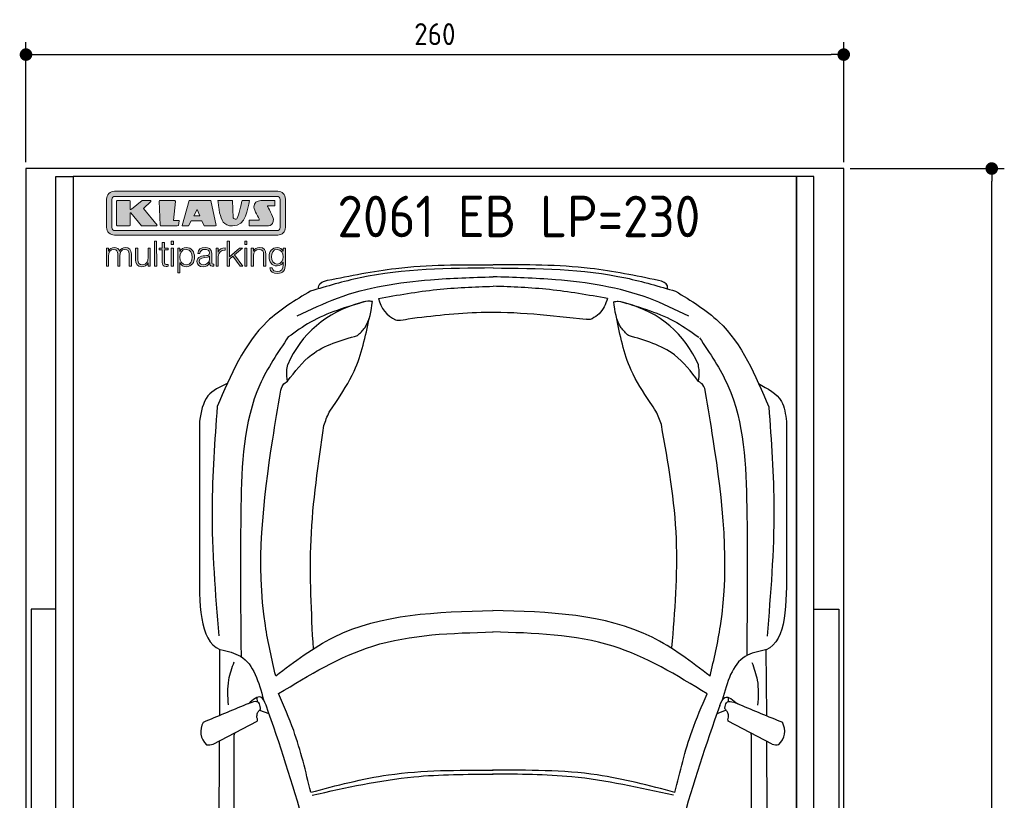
# Model space of a CAD drawing. Header units: millimetres. Extents: x -20 to 3111, y -1009 to 5673.
# Tile 2 of 2: x -20 to 3111, y 3192 to 5673. Entities that reach past the tile are written whole.
import ezdxf

# ---------------------------------------------------------------- set-up
doc = ezdxf.new("R2010")
doc.units = ezdxf.units.MM
for name, color, linetype in [('4', 3, 'Continuous'), ('5', 3, 'Continuous'), ('Car', 10, 'Continuous'), ('Logo', 7, 'Continuous')]:
    doc.layers.add(name, color=color, linetype=linetype)
doc.styles.get("Standard").update_dxf_attribs({"font": 'ISOCP.SHX'})
doc.dimstyles.new('GEN-ISO', dxfattribs={"dimscale": 20, "dimtxt": 3.5, "dimasz": 2, "dimexe": 2, "dimexo": 1, "dimgap": 1.5, "dimtad": 1, "dimdec": 1, "dimdsep": 46, "dimtxsty": 'Standard', "dimblk": 'PUNKT', "dimcen": 2, "dimclrd": 256, "dimclre": 256, "dimclrt": 2, "dimadec": 0, "dimazin": 0, "dimtp": 0.1, "dimtm": 0.1, "dimtfac": 0.71, "dimtdec": 1, "dimtmove": 2, "dimatfit": 3, "dimldrblk": 'PUNKT', "dimfxl": 0, "dimtolj": 1, "dimarcsym": 0})

# ---------------------------------------------------------------- blocks, each defined once
blk = doc.blocks.new('PUNKT')
at = {"layer": '4', "color": 0, "linetype": 'ByBlock'}
blk.add_line((-0.5, 0), (-1, 0), dxfattribs=at)
at = {"layer": '4', "color": 0, "linetype": 'ByBlock', "const_width": 0.5}
blk.add_lwpolyline([(-0.25, 0, 1), (0.25, 0, 1)], format="xyb", close=True, dxfattribs=at)
blk = doc.blocks.new('*D3')
at = {"layer": '5', "lineweight": -2}
for p, q in [((0, 5220), (0, 5602.1)), ((2600, 5220), (2600, 5602.1)), ((40, 5562.1), (2560, 5562.1))]:
    blk.add_line(p, q, dxfattribs=at)
at = {"layer": 'DEFPOINTS', "color": 0}
for p in [(2600, 5562.1), (0, 5200), (2600, 5200)]:
    blk.add_point(p, dxfattribs=at)
at = {"layer": '5', "lineweight": -2, "xscale": 40, "yscale": 40, "zscale": 40, "rotation": 180}
blk.add_blockref('PUNKT', (0, 5562.1), dxfattribs=at)
at = {"layer": '5', "lineweight": -2, "xscale": 40, "yscale": 40, "zscale": 40}
blk.add_blockref('PUNKT', (2600, 5562.1), dxfattribs=at)
at = {"layer": '5', "color": 2, "insert": (1300, 5627.1), "char_height": 70, "attachment_point": 5}
blk.add_mtext('260', dxfattribs=at)
blk = doc.blocks.new('*D6')
at = {"layer": '5', "lineweight": -2}
for p, q in [((2620, 5200), (3110.6, 5200)), ((3070.6, 40), (3070.6, 5160)), ((2570, 0), (3110.6, 0))]:
    blk.add_line(p, q, dxfattribs=at)
at = {"layer": 'DEFPOINTS', "color": 0}
for p in [(2600, 5200), (3070.6, 5200), (2550, 0)]:
    blk.add_point(p, dxfattribs=at)
at = {"layer": '5', "lineweight": -2, "xscale": 40, "yscale": 40, "zscale": 40}
for p, rotation in [((3070.6, 5200), 90), ((3070.6, 0), 270)]:
    blk.add_blockref('PUNKT', p, dxfattribs=dict(at, rotation=rotation))
at = {"layer": '5', "color": 2, "insert": (3005.6, 2600), "char_height": 70, "attachment_point": 5, "rotation": 90}
blk.add_mtext('\\A1;520', dxfattribs=at)
blk = doc.blocks.new('KLAUS')
at = {"layer": 'Logo'}
h = blk.add_hatch(color=8, dxfattribs=at)
h.dxf.hatch_style = 2
edge = h.paths.add_edge_path()
edge.add_spline(control_points=[(3.6, 29.09), (2.88, 29.09), (2.3, 28.51), (2.3, 27.8), (2.3, 27.8), (2.3, 16.11), (2.3, 16.11), (2.3, 15.39), (2.88, 14.81), (3.6, 14.81), (3.6, 14.81), (71.16, 14.81), (71.16, 14.81), (71.88, 14.81), (72.46, 15.39), (72.46, 16.11), (72.46, 16.11), (72.46, 27.8), (72.46, 27.8), (72.46, 28.51), (71.88, 29.09), (71.16, 29.09), (71.16, 29.09), (3.6, 29.09), (3.6, 29.09), (3.6, 29.09), (3.6, 29.09), (3.6, 29.09)], knot_values=[0, 0, 0, 0, 1, 1, 1, 2, 2, 2, 3, 3, 3, 4, 4, 4, 5, 5, 5, 6, 6, 6, 7, 7, 7, 8, 8, 8, 9, 9, 9, 9], degree=3, periodic=0)
edge = h.paths.add_edge_path()
edge.add_spline(control_points=[(3.35, 31.23), (3.35, 31.23), (71.47, 31.23), (71.47, 31.23), (73.26, 31.23), (74.71, 29.77), (74.71, 27.99), (74.71, 27.99), (74.71, 16.17), (74.71, 16.17), (74.71, 14.38), (73.26, 12.93), (71.47, 12.93), (71.47, 12.93), (3.35, 12.93), (3.35, 12.93), (1.56, 12.93), (0.11, 14.38), (0.11, 16.17), (0.11, 16.17), (0.11, 27.99), (0.11, 27.99), (0.11, 29.77), (1.56, 31.23), (3.35, 31.23), (3.35, 31.23), (3.35, 31.23), (3.35, 31.23)], knot_values=[0, 0, 0, 0, 1, 1, 1, 2, 2, 2, 3, 3, 3, 4, 4, 4, 5, 5, 5, 6, 6, 6, 7, 7, 7, 8, 8, 8, 9, 9, 9, 9], degree=3, periodic=0)
h = blk.add_hatch(color=8, dxfattribs=at)
h.dxf.hatch_style = 2
edge = h.paths.add_edge_path()
edge.add_spline(control_points=[(4.5, 27.33), (4.5, 27.33), (9.7, 27.33), (9.7, 27.33), (9.84, 27.33), (9.96, 27.22), (9.96, 27.08), (9.96, 27.08), (9.96, 23.69), (9.96, 23.69), (9.96, 23.69), (9.94, 23.64), (10.04, 23.59), (10.14, 23.53), (10.2, 23.57), (10.2, 23.57), (10.2, 23.57), (10.51, 23.75), (10.51, 23.75), (10.51, 23.75), (14.94, 27.33), (14.94, 27.33), (14.94, 27.33), (18.41, 27.33), (18.41, 27.33), (18.41, 27.33), (18.49, 27.33), (18.56, 27.2), (18.65, 27.04), (18.53, 26.91), (18.53, 26.91), (18.53, 26.91), (15.49, 24.11), (15.49, 24.11), (15.49, 24.11), (21.14, 17.06), (21.14, 17.06), (21.14, 17.06), (21.13, 16.91), (21.13, 16.91), (21.08, 16.84), (20.99, 16.82), (20.99, 16.82), (20.99, 16.82), (14.7, 16.82), (14.7, 16.82), (14.7, 16.82), (10.26, 22.17), (10.26, 22.17), (10.26, 22.17), (10.19, 22.24), (10.08, 22.21), (9.97, 22.18), (9.96, 22.11), (9.96, 22.11), (9.96, 22.11), (9.96, 17.08), (9.96, 17.08), (9.96, 16.94), (9.84, 16.82), (9.7, 16.82), (9.7, 16.82), (4.5, 16.82), (4.5, 16.82), (4.36, 16.82), (4.25, 16.94), (4.25, 17.08), (4.25, 17.08), (4.25, 27.08), (4.25, 27.08), (4.25, 27.22), (4.36, 27.33), (4.5, 27.33), (4.5, 27.33), (4.5, 27.33), (4.5, 27.33)], knot_values=[0, 0, 0, 0, 1, 1, 1, 2, 2, 2, 3, 3, 3, 4, 4, 4, 5, 5, 5, 6, 6, 6, 7, 7, 7, 8, 8, 8, 9, 9, 9, 10, 10, 10, 11, 11, 11, 12, 12, 12, 13, 13, 13, 14, 14, 14, 15, 15, 15, 16, 16, 16, 17, 17, 17, 18, 18, 18, 19, 19, 19, 20, 20, 20, 21, 21, 21, 22, 22, 22, 23, 23, 23, 24, 24, 24, 25, 25, 25, 25], degree=3, periodic=0)
h = blk.add_hatch(color=8, dxfattribs=at)
h.dxf.hatch_style = 2
h.paths.add_polyline_path([(22.42, 17.06), (21.97, 27.15), (22.24, 27.33), (28.55, 27.33), (28.86, 26.97), (28.01, 19.08), (30.26, 19.07), (30.44, 18.95), (30.08, 16.95), (29.49, 16.82), (22.6, 16.82)])
h = blk.add_hatch(color=8, dxfattribs=at)
h.paths.add_polyline_path([(36.52, 21.01), (38.93, 21.01), (37.87, 23.57)])
h.paths.add_polyline_path([(34.52, 27.33), (43.65, 27.33), (45.76, 16.94), (45.57, 16.82), (40.83, 16.82), (39.89, 18.95), (35.42, 18.95), (34.27, 16.82), (31.78, 16.82), (31.66, 17)])
h = blk.add_hatch(color=8, dxfattribs=at)
h.dxf.hatch_style = 2
edge = h.paths.add_edge_path()
edge.add_spline(control_points=[(52.69, 27.32), (52.69, 27.32), (52.88, 20.14), (52.88, 20.14), (53.01, 19.89), (53.2, 19.77), (53.43, 19.71), (53.91, 19.59), (54.43, 19.57), (54.64, 20.03), (55.23, 21.34), (56.27, 25.45), (56.6, 27.33), (56.6, 27.33), (59.77, 27.33), (59.77, 27.33), (58.77, 23.9), (58.56, 16.82), (52.63, 16.76), (48.72, 16.72), (48.01, 19.35), (47.27, 22.24), (46.89, 23.68), (46.54, 27.33), (46.54, 27.33), (46.54, 27.33), (52.69, 27.32), (52.69, 27.32), (52.69, 27.32), (52.69, 27.32), (52.69, 27.32)], knot_values=[0, 0, 0, 0, 1, 1, 1, 2, 2, 2, 3, 3, 3, 4, 4, 4, 5, 5, 5, 6, 6, 6, 7, 7, 7, 8, 8, 8, 9, 9, 9, 10, 10, 10, 10], degree=3, periodic=0)
h = blk.add_hatch(color=8, dxfattribs=at)
h.dxf.hatch_style = 2
edge = h.paths.add_edge_path()
edge.add_spline(control_points=[(64.46, 27.33), (64.46, 27.33), (70.31, 27.33), (70.31, 27.33), (70.31, 26.52), (70.31, 26.02), (70.31, 25.12), (70.31, 25.12), (67.3, 25.12), (67.3, 25.12), (67.24, 25.04), (67.25, 25.11), (67.25, 24.91), (67.25, 24.88), (69.73, 20.38), (69.73, 19.57), (69.73, 16.4), (67.22, 16.81), (65.9, 16.82), (65.9, 16.82), (59.59, 16.82), (59.59, 16.82), (59.59, 17.76), (59.59, 18.23), (59.59, 19.14), (59.59, 19.14), (63.75, 19.14), (63.75, 19.14), (63.82, 19.22), (63.81, 19.11), (63.81, 19.31), (63.81, 20.32), (61.58, 23.06), (61.58, 24.63), (61.58, 26.33), (62.83, 27.34), (64.46, 27.33), (64.46, 27.33), (64.46, 27.33), (64.46, 27.33)], knot_values=[0, 0, 0, 0, 1, 1, 1, 2, 2, 2, 3, 3, 3, 4, 4, 4, 5, 5, 5, 6, 6, 6, 7, 7, 7, 8, 8, 8, 9, 9, 9, 10, 10, 10, 11, 11, 11, 12, 12, 12, 13, 13, 13, 13], degree=3, periodic=0)
h = blk.add_hatch(color=30, dxfattribs=at)
h.dxf.hatch_style = 2
h.paths.add_polyline_path([(20.07, 0), (20.99, 0), (20.99, 10.45), (20.07, 10.45)])
h = blk.add_hatch(color=30, dxfattribs=at)
h.dxf.hatch_style = 2
edge = h.paths.add_edge_path()
edge.add_spline(control_points=[(24.22, 9.82), (24.22, 9.82), (23.3, 9.82), (23.3, 9.82), (23.3, 9.82), (23.3, 7.55), (23.3, 7.55), (23.3, 7.55), (21.98, 7.55), (21.98, 7.55), (21.98, 7.55), (21.98, 6.78), (21.98, 6.78), (21.98, 6.78), (23.3, 6.78), (23.3, 6.78), (23.3, 6.78), (23.3, 1.61), (23.3, 1.61), (23.28, 0.32), (23.71, -0.09), (24.94, -0.09), (25.22, -0.09), (25.48, -0.06), (25.76, -0.06), (25.76, -0.06), (25.76, 0.73), (25.76, 0.73), (25.5, 0.7), (25.23, 0.69), (24.97, 0.69), (24.31, 0.73), (24.22, 1.08), (24.22, 1.68), (24.22, 1.68), (24.22, 6.78), (24.22, 6.78), (24.22, 6.78), (25.76, 6.78), (25.76, 6.78), (25.76, 6.78), (25.76, 7.55), (25.76, 7.55), (25.76, 7.55), (24.22, 7.55), (24.22, 7.55), (24.22, 7.55), (24.22, 9.82), (24.22, 9.82), (24.22, 9.82), (24.22, 9.82), (24.22, 9.82)], knot_values=[0, 0, 0, 0, 1, 1, 1, 2, 2, 2, 3, 3, 3, 4, 4, 4, 5, 5, 5, 6, 6, 6, 7, 7, 7, 8, 8, 8, 9, 9, 9, 10, 10, 10, 11, 11, 11, 12, 12, 12, 13, 13, 13, 14, 14, 14, 15, 15, 15, 16, 16, 16, 17, 17, 17, 17], degree=3, periodic=0)
h = blk.add_hatch(color=30, dxfattribs=at)
h.paths.add_polyline_path([(27.1, 0), (28.03, 0), (28.03, 7.55), (27.1, 7.55)])
h.paths.add_polyline_path([(27.1, 8.98), (28.03, 8.98), (28.03, 10.45), (27.1, 10.45)])
h = blk.add_hatch(color=30, dxfattribs=at)
h.dxf.hatch_style = 2
h.paths.add_polyline_path([(50.4, 0), (51.32, 0), (51.32, 2.87), (52.82, 4.11), (55.8, 0), (56.96, 0), (53.52, 4.76), (56.74, 7.55), (55.51, 7.55), (51.32, 3.89), (51.32, 10.45), (50.4, 10.45)])
h = blk.add_hatch(color=30, dxfattribs=at)
h.paths.add_polyline_path([(57.74, 0), (58.66, 0), (58.66, 7.55), (57.74, 7.55)])
h.paths.add_polyline_path([(57.74, 8.98), (58.66, 8.98), (58.66, 10.45), (57.74, 10.45)])
h = blk.add_hatch(color=30, dxfattribs=at)
h.dxf.hatch_style = 2
edge = h.paths.add_edge_path()
edge.add_spline(control_points=[(0, 0), (0, 0), (0.92, 0), (0.92, 0), (0.92, 0), (0.92, 4.22), (0.92, 4.22), (0.94, 5.8), (1.58, 7), (3.18, 7), (4.35, 7), (4.77, 6.15), (4.76, 5.12), (4.76, 5.12), (4.76, 0), (4.76, 0), (4.76, 0), (5.68, 0), (5.68, 0), (5.68, 0), (5.68, 4.27), (5.68, 4.27), (5.68, 5.68), (6.14, 7), (7.73, 7), (9.05, 7), (9.52, 6.32), (9.52, 5.08), (9.52, 5.08), (9.52, 0), (9.52, 0), (9.52, 0), (10.44, 0), (10.44, 0), (10.44, 0), (10.44, 5.12), (10.44, 5.12), (10.44, 6.91), (9.59, 7.77), (7.94, 7.77), (6.94, 7.77), (5.99, 7.29), (5.54, 6.3), (5.26, 7.29), (4.36, 7.77), (3.37, 7.77), (2.17, 7.77), (1.38, 7.19), (0.89, 6.28), (0.89, 6.28), (0.85, 6.28), (0.85, 6.28), (0.85, 6.28), (0.85, 7.55), (0.85, 7.55), (0.85, 7.55), (0, 7.55), (0, 7.55), (0, 7.55), (0, 0), (0, 0), (0, 0), (0, 0), (0, 0)], knot_values=[0, 0, 0, 0, 1, 1, 1, 2, 2, 2, 3, 3, 3, 4, 4, 4, 5, 5, 5, 6, 6, 6, 7, 7, 7, 8, 8, 8, 9, 9, 9, 10, 10, 10, 11, 11, 11, 12, 12, 12, 13, 13, 13, 14, 14, 14, 15, 15, 15, 16, 16, 16, 17, 17, 17, 18, 18, 18, 19, 19, 19, 20, 20, 20, 21, 21, 21, 21], degree=3, periodic=0)
h = blk.add_hatch(color=30, dxfattribs=at)
h.dxf.hatch_style = 2
edge = h.paths.add_edge_path()
edge.add_spline(control_points=[(18.31, 7.55), (18.31, 7.55), (17.39, 7.55), (17.39, 7.55), (17.39, 7.55), (17.39, 3.59), (17.39, 3.59), (17.39, 2.05), (16.7, 0.56), (15.12, 0.56), (13.66, 0.56), (13.15, 1.27), (13.1, 2.64), (13.1, 2.64), (13.1, 7.55), (13.1, 7.55), (13.1, 7.55), (12.18, 7.55), (12.18, 7.55), (12.18, 7.55), (12.18, 2.65), (12.18, 2.65), (12.18, 0.89), (12.93, -0.22), (14.83, -0.22), (15.96, -0.22), (16.95, 0.35), (17.44, 1.36), (17.44, 1.36), (17.47, 1.36), (17.47, 1.36), (17.47, 1.36), (17.47, 0), (17.47, 0), (17.47, 0), (18.31, 0), (18.31, 0), (18.31, 0), (18.31, 7.55), (18.31, 7.55), (18.31, 7.55), (18.31, 7.55), (18.31, 7.55)], knot_values=[0, 0, 0, 0, 1, 1, 1, 2, 2, 2, 3, 3, 3, 4, 4, 4, 5, 5, 5, 6, 6, 6, 7, 7, 7, 8, 8, 8, 9, 9, 9, 10, 10, 10, 11, 11, 11, 12, 12, 12, 13, 13, 13, 14, 14, 14, 14], degree=3, periodic=0)
h = blk.add_hatch(color=30, dxfattribs=at)
edge = h.paths.add_edge_path()
edge.add_spline(control_points=[(35.84, 3.78), (35.84, 2.21), (35.12, 0.56), (33.37, 0.56), (31.4, 0.56), (30.72, 2.21), (30.72, 3.78), (30.72, 5.49), (31.33, 7), (33.37, 7), (35.12, 7), (35.84, 5.34), (35.84, 3.78), (35.84, 3.78), (35.84, 3.78), (35.84, 3.78)], knot_values=[0, 0, 0, 0, 1, 1, 1, 2, 2, 2, 3, 3, 3, 4, 4, 4, 5, 5, 5, 5], degree=3, periodic=0)
edge = h.paths.add_edge_path()
edge.add_spline(control_points=[(29.79, -2.8), (29.79, -2.8), (30.72, -2.8), (30.72, -2.8), (30.72, -2.8), (30.72, 1.43), (30.72, 1.43), (30.72, 1.43), (30.74, 1.43), (30.74, 1.43), (31.14, 0.35), (32.24, -0.22), (33.37, -0.22), (35.66, -0.22), (36.76, 1.64), (36.76, 3.78), (36.76, 5.91), (35.66, 7.77), (33.37, 7.77), (32.15, 7.77), (31.1, 7.14), (30.67, 6.12), (30.67, 6.12), (30.64, 6.12), (30.64, 6.12), (30.64, 6.12), (30.64, 7.55), (30.64, 7.55), (30.64, 7.55), (29.79, 7.55), (29.79, 7.55), (29.79, 7.55), (29.79, -2.8), (29.79, -2.8), (29.79, -2.8), (29.79, -2.8), (29.79, -2.8)], knot_values=[0, 0, 0, 0, 1, 1, 1, 2, 2, 2, 3, 3, 3, 4, 4, 4, 5, 5, 5, 6, 6, 6, 7, 7, 7, 8, 8, 8, 9, 9, 9, 10, 10, 10, 11, 11, 11, 12, 12, 12, 12], degree=3, periodic=0)
h = blk.add_hatch(color=30, dxfattribs=at)
edge = h.paths.add_edge_path()
edge.add_spline(control_points=[(43.03, 2.93), (43.04, 1.45), (41.8, 0.56), (40.39, 0.56), (39.53, 0.56), (38.71, 1.13), (38.71, 2.05), (38.71, 3.53), (40.66, 3.51), (42.22, 3.79), (42.47, 3.84), (42.88, 3.91), (43, 4.13), (43, 4.13), (43.03, 4.13), (43.03, 4.13), (43.03, 4.13), (43.03, 2.93), (43.03, 2.93), (43.03, 2.93), (43.03, 2.93), (43.03, 2.93)], knot_values=[0, 0, 0, 0, 1, 1, 1, 2, 2, 2, 3, 3, 3, 4, 4, 4, 5, 5, 5, 6, 6, 6, 7, 7, 7, 7], degree=3, periodic=0)
edge = h.paths.add_edge_path()
edge.add_spline(control_points=[(39.03, 5.24), (39.06, 6.47), (39.91, 7), (41.05, 7), (42.14, 7), (43.03, 6.69), (43.03, 5.45), (43.03, 4.61), (42.6, 4.51), (41.84, 4.42), (39.85, 4.19), (37.79, 4.11), (37.79, 1.99), (37.79, 0.47), (38.93, -0.22), (40.32, -0.22), (41.77, -0.22), (42.43, 0.34), (43.07, 1.32), (43.07, 1.32), (43.1, 1.32), (43.1, 1.32), (43.1, 0.53), (43.25, 0), (44.19, 0), (44.43, 0), (44.58, 0.01), (44.79, 0.06), (44.79, 0.06), (44.79, 0.83), (44.79, 0.83), (44.71, 0.81), (44.6, 0.78), (44.49, 0.78), (44.13, 0.78), (43.95, 0.98), (43.95, 1.33), (43.95, 1.33), (43.95, 5.34), (43.95, 5.34), (43.95, 7.36), (42.5, 7.77), (41.17, 7.77), (39.44, 7.77), (38.2, 7.01), (38.11, 5.24), (38.11, 5.24), (39.03, 5.24), (39.03, 5.24), (39.03, 5.24), (39.03, 5.24), (39.03, 5.24)], knot_values=[0, 0, 0, 0, 1, 1, 1, 2, 2, 2, 3, 3, 3, 4, 4, 4, 5, 5, 5, 6, 6, 6, 7, 7, 7, 8, 8, 8, 9, 9, 9, 10, 10, 10, 11, 11, 11, 12, 12, 12, 13, 13, 13, 14, 14, 14, 15, 15, 15, 16, 16, 16, 17, 17, 17, 17], degree=3, periodic=0)
h = blk.add_hatch(color=30, dxfattribs=at)
h.dxf.hatch_style = 2
edge = h.paths.add_edge_path()
edge.add_spline(control_points=[(45.79, 0), (45.79, 0), (46.71, 0), (46.71, 0), (46.71, 0), (46.71, 4.03), (46.71, 4.03), (46.71, 5.59), (47.85, 6.82), (49.52, 6.73), (49.52, 6.73), (49.52, 7.66), (49.52, 7.66), (48.16, 7.72), (47.14, 7), (46.67, 5.78), (46.67, 5.78), (46.64, 5.78), (46.64, 5.78), (46.64, 5.78), (46.64, 7.55), (46.64, 7.55), (46.64, 7.55), (45.79, 7.55), (45.79, 7.55), (45.79, 7.55), (45.79, 0), (45.79, 0), (45.79, 0), (45.79, 0), (45.79, 0)], knot_values=[0, 0, 0, 0, 1, 1, 1, 2, 2, 2, 3, 3, 3, 4, 4, 4, 5, 5, 5, 6, 6, 6, 7, 7, 7, 8, 8, 8, 9, 9, 9, 10, 10, 10, 10], degree=3, periodic=0)
h = blk.add_hatch(color=30, dxfattribs=at)
h.dxf.hatch_style = 2
edge = h.paths.add_edge_path()
edge.add_spline(control_points=[(60.41, 0), (60.41, 0), (61.33, 0), (61.33, 0), (61.33, 0), (61.33, 4.41), (61.33, 4.41), (61.36, 5.89), (62.24, 7), (63.7, 7), (65.2, 7), (65.62, 6.02), (65.62, 4.71), (65.62, 4.71), (65.62, 0), (65.62, 0), (65.62, 0), (66.54, 0), (66.54, 0), (66.54, 0), (66.54, 4.86), (66.54, 4.86), (66.54, 6.66), (65.9, 7.77), (63.78, 7.77), (62.71, 7.77), (61.7, 7.16), (61.36, 6.25), (61.36, 6.25), (61.33, 6.25), (61.33, 6.25), (61.33, 6.25), (61.33, 7.55), (61.33, 7.55), (61.33, 7.55), (60.41, 7.55), (60.41, 7.55), (60.41, 7.55), (60.41, 0), (60.41, 0), (60.41, 0), (60.41, 0), (60.41, 0)], knot_values=[0, 0, 0, 0, 1, 1, 1, 2, 2, 2, 3, 3, 3, 4, 4, 4, 5, 5, 5, 6, 6, 6, 7, 7, 7, 8, 8, 8, 9, 9, 9, 10, 10, 10, 11, 11, 11, 12, 12, 12, 13, 13, 13, 14, 14, 14, 14], degree=3, periodic=0)
h = blk.add_hatch(color=30, dxfattribs=at)
edge = h.paths.add_edge_path()
edge.add_spline(control_points=[(71.32, 0.86), (69.62, 0.86), (68.83, 2.34), (68.83, 3.86), (68.83, 5.43), (69.56, 7), (71.32, 7), (73.06, 7), (73.75, 5.34), (73.75, 3.86), (73.75, 2.33), (72.91, 0.86), (71.32, 0.86), (71.32, 0.86), (71.32, 0.86), (71.32, 0.86)], knot_values=[0, 0, 0, 0, 1, 1, 1, 2, 2, 2, 3, 3, 3, 4, 4, 4, 5, 5, 5, 5], degree=3, periodic=0)
edge = h.paths.add_edge_path()
edge.add_spline(control_points=[(74.67, 7.55), (74.67, 7.55), (73.75, 7.55), (73.75, 7.55), (73.75, 7.55), (73.75, 6.25), (73.75, 6.25), (73.75, 6.25), (73.72, 6.25), (73.72, 6.25), (73.35, 7.09), (72.41, 7.77), (71.32, 7.77), (69.13, 7.77), (67.9, 6.05), (67.9, 3.97), (67.9, 1.82), (68.9, 0.09), (71.32, 0.09), (72.4, 0.09), (73.29, 0.72), (73.72, 1.64), (73.72, 1.64), (73.75, 1.64), (73.75, 1.64), (73.75, 1.64), (73.75, 0.61), (73.75, 0.61), (73.75, -1.23), (73.01, -2.24), (71.32, -2.24), (70.29, -2.24), (69.31, -1.85), (69.1, -0.73), (69.1, -0.73), (68.18, -0.73), (68.18, -0.73), (68.31, -2.34), (69.81, -3.02), (71.32, -3.02), (73.79, -3.02), (74.65, -1.64), (74.67, 0.61), (74.67, 0.61), (74.67, 7.55), (74.67, 7.55), (74.67, 7.55), (74.67, 7.55), (74.67, 7.55)], knot_values=[0, 0, 0, 0, 1, 1, 1, 2, 2, 2, 3, 3, 3, 4, 4, 4, 5, 5, 5, 6, 6, 6, 7, 7, 7, 8, 8, 8, 9, 9, 9, 10, 10, 10, 11, 11, 11, 12, 12, 12, 13, 13, 13, 14, 14, 14, 15, 15, 15, 16, 16, 16, 16], degree=3, periodic=0)
at = {"layer": 'Logo', "lineweight": 0}
for points in [[(22.42, 17.06), (21.97, 27.15), (22.24, 27.33), (28.55, 27.33), (28.86, 26.97), (28.01, 19.08), (30.26, 19.07), (30.44, 18.95), (30.08, 16.95), (29.49, 16.82), (22.6, 16.82), (22.42, 17.06), (22.42, 17.06)], [(34.52, 27.33), (43.65, 27.33), (45.76, 16.94), (45.57, 16.82), (40.83, 16.82), (39.89, 18.95), (35.42, 18.95), (34.27, 16.82), (31.78, 16.82), (31.66, 17), (34.52, 27.33), (34.52, 27.33)], [(36.52, 21.01), (38.93, 21.01), (37.87, 23.57), (36.52, 21.01), (36.52, 21.01)], [(20.07, 0), (20.99, 0), (20.99, 10.45), (20.07, 10.45), (20.07, 0), (20.07, 0)], [(27.1, 8.98), (28.03, 8.98), (28.03, 10.45), (27.1, 10.45), (27.1, 8.98), (27.1, 8.98)], [(50.4, 0), (51.32, 0), (51.32, 2.87), (52.82, 4.11), (55.8, 0), (56.96, 0), (53.52, 4.76), (56.74, 7.55), (55.51, 7.55), (51.32, 3.89), (51.32, 10.45), (50.4, 10.45), (50.4, 0), (50.4, 0)], [(57.74, 8.98), (58.66, 8.98), (58.66, 10.45), (57.74, 10.45), (57.74, 8.98), (57.74, 8.98)], [(27.1, 0), (28.03, 0), (28.03, 7.55), (27.1, 7.55), (27.1, 0), (27.1, 0)], [(57.74, 0), (58.66, 0), (58.66, 7.55), (57.74, 7.55), (57.74, 0), (57.74, 0)]]:
    blk.add_lwpolyline(points, dxfattribs=at)
for points, knots in [([(3.35, 31.23), (3.35, 31.23), (71.47, 31.23), (71.47, 31.23), (73.26, 31.23), (74.71, 29.77), (74.71, 27.99), (74.71, 27.99), (74.71, 16.17), (74.71, 16.17), (74.71, 14.38), (73.26, 12.93), (71.47, 12.93), (71.47, 12.93), (3.35, 12.93), (3.35, 12.93), (1.56, 12.93), (0.11, 14.38), (0.11, 16.17), (0.11, 16.17), (0.11, 27.99), (0.11, 27.99), (0.11, 29.77), (1.56, 31.23), (3.35, 31.23), (3.35, 31.23), (3.35, 31.23), (3.35, 31.23)], [0, 0, 0, 0, 1, 1, 1, 2, 2, 2, 3, 3, 3, 4, 4, 4, 5, 5, 5, 6, 6, 6, 7, 7, 7, 8, 8, 8, 9, 9, 9, 9]), ([(3.6, 29.09), (2.88, 29.09), (2.3, 28.51), (2.3, 27.8), (2.3, 27.8), (2.3, 16.11), (2.3, 16.11), (2.3, 15.39), (2.88, 14.81), (3.6, 14.81), (3.6, 14.81), (71.16, 14.81), (71.16, 14.81), (71.88, 14.81), (72.46, 15.39), (72.46, 16.11), (72.46, 16.11), (72.46, 27.8), (72.46, 27.8), (72.46, 28.51), (71.88, 29.09), (71.16, 29.09), (71.16, 29.09), (3.6, 29.09), (3.6, 29.09), (3.6, 29.09), (3.6, 29.09), (3.6, 29.09)], [0, 0, 0, 0, 1, 1, 1, 2, 2, 2, 3, 3, 3, 4, 4, 4, 5, 5, 5, 6, 6, 6, 7, 7, 7, 8, 8, 8, 9, 9, 9, 9]), ([(4.5, 27.33), (4.5, 27.33), (9.7, 27.33), (9.7, 27.33), (9.84, 27.33), (9.96, 27.22), (9.96, 27.08), (9.96, 27.08), (9.96, 23.69), (9.96, 23.69), (9.96, 23.69), (9.94, 23.64), (10.04, 23.59), (10.14, 23.53), (10.2, 23.57), (10.2, 23.57), (10.2, 23.57), (10.51, 23.75), (10.51, 23.75), (10.51, 23.75), (14.94, 27.33), (14.94, 27.33), (14.94, 27.33), (18.41, 27.33), (18.41, 27.33), (18.41, 27.33), (18.49, 27.33), (18.56, 27.2), (18.65, 27.04), (18.53, 26.91), (18.53, 26.91), (18.53, 26.91), (15.49, 24.11), (15.49, 24.11), (15.49, 24.11), (21.14, 17.06), (21.14, 17.06), (21.14, 17.06), (21.13, 16.91), (21.13, 16.91), (21.08, 16.84), (20.99, 16.82), (20.99, 16.82), (20.99, 16.82), (14.7, 16.82), (14.7, 16.82), (14.7, 16.82), (10.26, 22.17), (10.26, 22.17), (10.26, 22.17), (10.19, 22.24), (10.08, 22.21), (9.97, 22.18), (9.96, 22.11), (9.96, 22.11), (9.96, 22.11), (9.96, 17.08), (9.96, 17.08), (9.96, 16.94), (9.84, 16.82), (9.7, 16.82), (9.7, 16.82), (4.5, 16.82), (4.5, 16.82), (4.36, 16.82), (4.25, 16.94), (4.25, 17.08), (4.25, 17.08), (4.25, 27.08), (4.25, 27.08), (4.25, 27.22), (4.36, 27.33), (4.5, 27.33), (4.5, 27.33), (4.5, 27.33), (4.5, 27.33)], [0, 0, 0, 0, 1, 1, 1, 2, 2, 2, 3, 3, 3, 4, 4, 4, 5, 5, 5, 6, 6, 6, 7, 7, 7, 8, 8, 8, 9, 9, 9, 10, 10, 10, 11, 11, 11, 12, 12, 12, 13, 13, 13, 14, 14, 14, 15, 15, 15, 16, 16, 16, 17, 17, 17, 18, 18, 18, 19, 19, 19, 20, 20, 20, 21, 21, 21, 22, 22, 22, 23, 23, 23, 24, 24, 24, 25, 25, 25, 25]), ([(52.69, 27.32), (52.69, 27.32), (52.88, 20.14), (52.88, 20.14), (53.01, 19.89), (53.2, 19.77), (53.43, 19.71), (53.91, 19.59), (54.43, 19.57), (54.64, 20.03), (55.23, 21.34), (56.27, 25.45), (56.6, 27.33), (56.6, 27.33), (59.77, 27.33), (59.77, 27.33), (58.77, 23.9), (58.56, 16.82), (52.63, 16.76), (48.72, 16.72), (48.01, 19.35), (47.27, 22.24), (46.89, 23.68), (46.54, 27.33), (46.54, 27.33), (46.54, 27.33), (52.69, 27.32), (52.69, 27.32), (52.69, 27.32), (52.69, 27.32), (52.69, 27.32)], [0, 0, 0, 0, 1, 1, 1, 2, 2, 2, 3, 3, 3, 4, 4, 4, 5, 5, 5, 6, 6, 6, 7, 7, 7, 8, 8, 8, 9, 9, 9, 10, 10, 10, 10]), ([(64.46, 27.33), (64.46, 27.33), (70.31, 27.33), (70.31, 27.33), (70.31, 26.52), (70.31, 26.02), (70.31, 25.12), (70.31, 25.12), (67.3, 25.12), (67.3, 25.12), (67.24, 25.04), (67.25, 25.11), (67.25, 24.91), (67.25, 24.88), (69.73, 20.38), (69.73, 19.57), (69.73, 16.4), (67.22, 16.81), (65.9, 16.82), (65.9, 16.82), (59.59, 16.82), (59.59, 16.82), (59.59, 17.76), (59.59, 18.23), (59.59, 19.14), (59.59, 19.14), (63.75, 19.14), (63.75, 19.14), (63.82, 19.22), (63.81, 19.11), (63.81, 19.31), (63.81, 20.32), (61.58, 23.06), (61.58, 24.63), (61.58, 26.33), (62.83, 27.34), (64.46, 27.33), (64.46, 27.33), (64.46, 27.33), (64.46, 27.33)], [0, 0, 0, 0, 1, 1, 1, 2, 2, 2, 3, 3, 3, 4, 4, 4, 5, 5, 5, 6, 6, 6, 7, 7, 7, 8, 8, 8, 9, 9, 9, 10, 10, 10, 11, 11, 11, 12, 12, 12, 13, 13, 13, 13]), ([(24.22, 9.82), (24.22, 9.82), (23.3, 9.82), (23.3, 9.82), (23.3, 9.82), (23.3, 7.55), (23.3, 7.55), (23.3, 7.55), (21.98, 7.55), (21.98, 7.55), (21.98, 7.55), (21.98, 6.78), (21.98, 6.78), (21.98, 6.78), (23.3, 6.78), (23.3, 6.78), (23.3, 6.78), (23.3, 1.61), (23.3, 1.61), (23.28, 0.32), (23.71, -0.09), (24.94, -0.09), (25.22, -0.09), (25.48, -0.06), (25.76, -0.06), (25.76, -0.06), (25.76, 0.73), (25.76, 0.73), (25.5, 0.7), (25.23, 0.69), (24.97, 0.69), (24.31, 0.73), (24.22, 1.08), (24.22, 1.68), (24.22, 1.68), (24.22, 6.78), (24.22, 6.78), (24.22, 6.78), (25.76, 6.78), (25.76, 6.78), (25.76, 6.78), (25.76, 7.55), (25.76, 7.55), (25.76, 7.55), (24.22, 7.55), (24.22, 7.55), (24.22, 7.55), (24.22, 9.82), (24.22, 9.82), (24.22, 9.82), (24.22, 9.82), (24.22, 9.82)], [0, 0, 0, 0, 1, 1, 1, 2, 2, 2, 3, 3, 3, 4, 4, 4, 5, 5, 5, 6, 6, 6, 7, 7, 7, 8, 8, 8, 9, 9, 9, 10, 10, 10, 11, 11, 11, 12, 12, 12, 13, 13, 13, 14, 14, 14, 15, 15, 15, 16, 16, 16, 17, 17, 17, 17]), ([(0, 0), (0, 0), (0.92, 0), (0.92, 0), (0.92, 0), (0.92, 4.22), (0.92, 4.22), (0.94, 5.8), (1.58, 7), (3.18, 7), (4.35, 7), (4.77, 6.15), (4.76, 5.12), (4.76, 5.12), (4.76, 0), (4.76, 0), (4.76, 0), (5.68, 0), (5.68, 0), (5.68, 0), (5.68, 4.27), (5.68, 4.27), (5.68, 5.68), (6.14, 7), (7.73, 7), (9.05, 7), (9.52, 6.32), (9.52, 5.08), (9.52, 5.08), (9.52, 0), (9.52, 0), (9.52, 0), (10.44, 0), (10.44, 0), (10.44, 0), (10.44, 5.12), (10.44, 5.12), (10.44, 6.91), (9.59, 7.77), (7.94, 7.77), (6.94, 7.77), (5.99, 7.29), (5.54, 6.3), (5.26, 7.29), (4.36, 7.77), (3.37, 7.77), (2.17, 7.77), (1.38, 7.19), (0.89, 6.28), (0.89, 6.28), (0.85, 6.28), (0.85, 6.28), (0.85, 6.28), (0.85, 7.55), (0.85, 7.55), (0.85, 7.55), (0, 7.55), (0, 7.55), (0, 7.55), (0, 0), (0, 0), (0, 0), (0, 0), (0, 0)], [0, 0, 0, 0, 1, 1, 1, 2, 2, 2, 3, 3, 3, 4, 4, 4, 5, 5, 5, 6, 6, 6, 7, 7, 7, 8, 8, 8, 9, 9, 9, 10, 10, 10, 11, 11, 11, 12, 12, 12, 13, 13, 13, 14, 14, 14, 15, 15, 15, 16, 16, 16, 17, 17, 17, 18, 18, 18, 19, 19, 19, 20, 20, 20, 21, 21, 21, 21]), ([(18.31, 7.55), (18.31, 7.55), (17.39, 7.55), (17.39, 7.55), (17.39, 7.55), (17.39, 3.59), (17.39, 3.59), (17.39, 2.05), (16.7, 0.56), (15.12, 0.56), (13.66, 0.56), (13.15, 1.27), (13.1, 2.64), (13.1, 2.64), (13.1, 7.55), (13.1, 7.55), (13.1, 7.55), (12.18, 7.55), (12.18, 7.55), (12.18, 7.55), (12.18, 2.65), (12.18, 2.65), (12.18, 0.89), (12.93, -0.22), (14.83, -0.22), (15.96, -0.22), (16.95, 0.35), (17.44, 1.36), (17.44, 1.36), (17.47, 1.36), (17.47, 1.36), (17.47, 1.36), (17.47, 0), (17.47, 0), (17.47, 0), (18.31, 0), (18.31, 0), (18.31, 0), (18.31, 7.55), (18.31, 7.55), (18.31, 7.55), (18.31, 7.55), (18.31, 7.55)], [0, 0, 0, 0, 1, 1, 1, 2, 2, 2, 3, 3, 3, 4, 4, 4, 5, 5, 5, 6, 6, 6, 7, 7, 7, 8, 8, 8, 9, 9, 9, 10, 10, 10, 11, 11, 11, 12, 12, 12, 13, 13, 13, 14, 14, 14, 14]), ([(29.79, -2.8), (29.79, -2.8), (30.72, -2.8), (30.72, -2.8), (30.72, -2.8), (30.72, 1.43), (30.72, 1.43), (30.72, 1.43), (30.74, 1.43), (30.74, 1.43), (31.14, 0.35), (32.24, -0.22), (33.37, -0.22), (35.66, -0.22), (36.76, 1.64), (36.76, 3.78), (36.76, 5.91), (35.66, 7.77), (33.37, 7.77), (32.15, 7.77), (31.1, 7.14), (30.67, 6.12), (30.67, 6.12), (30.64, 6.12), (30.64, 6.12), (30.64, 6.12), (30.64, 7.55), (30.64, 7.55), (30.64, 7.55), (29.79, 7.55), (29.79, 7.55), (29.79, 7.55), (29.79, -2.8), (29.79, -2.8), (29.79, -2.8), (29.79, -2.8), (29.79, -2.8)], [0, 0, 0, 0, 1, 1, 1, 2, 2, 2, 3, 3, 3, 4, 4, 4, 5, 5, 5, 6, 6, 6, 7, 7, 7, 8, 8, 8, 9, 9, 9, 10, 10, 10, 11, 11, 11, 12, 12, 12, 12]), ([(35.84, 3.78), (35.84, 2.21), (35.12, 0.56), (33.37, 0.56), (31.4, 0.56), (30.72, 2.21), (30.72, 3.78), (30.72, 5.49), (31.33, 7), (33.37, 7), (35.12, 7), (35.84, 5.34), (35.84, 3.78), (35.84, 3.78), (35.84, 3.78), (35.84, 3.78)], [0, 0, 0, 0, 1, 1, 1, 2, 2, 2, 3, 3, 3, 4, 4, 4, 5, 5, 5, 5]), ([(39.03, 5.24), (39.06, 6.47), (39.91, 7), (41.05, 7), (42.14, 7), (43.03, 6.69), (43.03, 5.45), (43.03, 4.61), (42.6, 4.51), (41.84, 4.42), (39.85, 4.19), (37.79, 4.11), (37.79, 1.99), (37.79, 0.47), (38.93, -0.22), (40.32, -0.22), (41.77, -0.22), (42.43, 0.34), (43.07, 1.32), (43.07, 1.32), (43.1, 1.32), (43.1, 1.32), (43.1, 0.53), (43.25, 0), (44.19, 0), (44.43, 0), (44.58, 0.01), (44.79, 0.06), (44.79, 0.06), (44.79, 0.83), (44.79, 0.83), (44.71, 0.81), (44.6, 0.78), (44.49, 0.78), (44.13, 0.78), (43.95, 0.98), (43.95, 1.33), (43.95, 1.33), (43.95, 5.34), (43.95, 5.34), (43.95, 7.36), (42.5, 7.77), (41.17, 7.77), (39.44, 7.77), (38.2, 7.01), (38.11, 5.24), (38.11, 5.24), (39.03, 5.24), (39.03, 5.24), (39.03, 5.24), (39.03, 5.24), (39.03, 5.24)], [0, 0, 0, 0, 1, 1, 1, 2, 2, 2, 3, 3, 3, 4, 4, 4, 5, 5, 5, 6, 6, 6, 7, 7, 7, 8, 8, 8, 9, 9, 9, 10, 10, 10, 11, 11, 11, 12, 12, 12, 13, 13, 13, 14, 14, 14, 15, 15, 15, 16, 16, 16, 17, 17, 17, 17]), ([(43.03, 2.93), (43.04, 1.45), (41.8, 0.56), (40.39, 0.56), (39.53, 0.56), (38.71, 1.13), (38.71, 2.05), (38.71, 3.53), (40.66, 3.51), (42.22, 3.79), (42.47, 3.84), (42.88, 3.91), (43, 4.13), (43, 4.13), (43.03, 4.13), (43.03, 4.13), (43.03, 4.13), (43.03, 2.93), (43.03, 2.93), (43.03, 2.93), (43.03, 2.93), (43.03, 2.93)], [0, 0, 0, 0, 1, 1, 1, 2, 2, 2, 3, 3, 3, 4, 4, 4, 5, 5, 5, 6, 6, 6, 7, 7, 7, 7]), ([(45.79, 0), (45.79, 0), (46.71, 0), (46.71, 0), (46.71, 0), (46.71, 4.03), (46.71, 4.03), (46.71, 5.59), (47.85, 6.82), (49.52, 6.73), (49.52, 6.73), (49.52, 7.66), (49.52, 7.66), (48.16, 7.72), (47.14, 7), (46.67, 5.78), (46.67, 5.78), (46.64, 5.78), (46.64, 5.78), (46.64, 5.78), (46.64, 7.55), (46.64, 7.55), (46.64, 7.55), (45.79, 7.55), (45.79, 7.55), (45.79, 7.55), (45.79, 0), (45.79, 0), (45.79, 0), (45.79, 0), (45.79, 0)], [0, 0, 0, 0, 1, 1, 1, 2, 2, 2, 3, 3, 3, 4, 4, 4, 5, 5, 5, 6, 6, 6, 7, 7, 7, 8, 8, 8, 9, 9, 9, 10, 10, 10, 10]), ([(60.41, 0), (60.41, 0), (61.33, 0), (61.33, 0), (61.33, 0), (61.33, 4.41), (61.33, 4.41), (61.36, 5.89), (62.24, 7), (63.7, 7), (65.2, 7), (65.62, 6.02), (65.62, 4.71), (65.62, 4.71), (65.62, 0), (65.62, 0), (65.62, 0), (66.54, 0), (66.54, 0), (66.54, 0), (66.54, 4.86), (66.54, 4.86), (66.54, 6.66), (65.9, 7.77), (63.78, 7.77), (62.71, 7.77), (61.7, 7.16), (61.36, 6.25), (61.36, 6.25), (61.33, 6.25), (61.33, 6.25), (61.33, 6.25), (61.33, 7.55), (61.33, 7.55), (61.33, 7.55), (60.41, 7.55), (60.41, 7.55), (60.41, 7.55), (60.41, 0), (60.41, 0), (60.41, 0), (60.41, 0), (60.41, 0)], [0, 0, 0, 0, 1, 1, 1, 2, 2, 2, 3, 3, 3, 4, 4, 4, 5, 5, 5, 6, 6, 6, 7, 7, 7, 8, 8, 8, 9, 9, 9, 10, 10, 10, 11, 11, 11, 12, 12, 12, 13, 13, 13, 14, 14, 14, 14]), ([(74.67, 7.55), (74.67, 7.55), (73.75, 7.55), (73.75, 7.55), (73.75, 7.55), (73.75, 6.25), (73.75, 6.25), (73.75, 6.25), (73.72, 6.25), (73.72, 6.25), (73.35, 7.09), (72.41, 7.77), (71.32, 7.77), (69.13, 7.77), (67.9, 6.05), (67.9, 3.97), (67.9, 1.82), (68.9, 0.09), (71.32, 0.09), (72.4, 0.09), (73.29, 0.72), (73.72, 1.64), (73.72, 1.64), (73.75, 1.64), (73.75, 1.64), (73.75, 1.64), (73.75, 0.61), (73.75, 0.61), (73.75, -1.23), (73.01, -2.24), (71.32, -2.24), (70.29, -2.24), (69.31, -1.85), (69.1, -0.73), (69.1, -0.73), (68.18, -0.73), (68.18, -0.73), (68.31, -2.34), (69.81, -3.02), (71.32, -3.02), (73.79, -3.02), (74.65, -1.64), (74.67, 0.61), (74.67, 0.61), (74.67, 7.55), (74.67, 7.55), (74.67, 7.55), (74.67, 7.55), (74.67, 7.55)], [0, 0, 0, 0, 1, 1, 1, 2, 2, 2, 3, 3, 3, 4, 4, 4, 5, 5, 5, 6, 6, 6, 7, 7, 7, 8, 8, 8, 9, 9, 9, 10, 10, 10, 11, 11, 11, 12, 12, 12, 13, 13, 13, 14, 14, 14, 15, 15, 15, 16, 16, 16, 16]), ([(71.32, 0.86), (69.62, 0.86), (68.83, 2.34), (68.83, 3.86), (68.83, 5.43), (69.56, 7), (71.32, 7), (73.06, 7), (73.75, 5.34), (73.75, 3.86), (73.75, 2.33), (72.91, 0.86), (71.32, 0.86), (71.32, 0.86), (71.32, 0.86), (71.32, 0.86)], [0, 0, 0, 0, 1, 1, 1, 2, 2, 2, 3, 3, 3, 4, 4, 4, 5, 5, 5, 5])]:
    blk.add_open_spline(points, degree=3, knots=knots, dxfattribs=at)

msp = doc.modelspace()

# ---------------------------------------------------------------- linework, layer by layer
msp.add_line((2450, 5174.91), (150, 5174.91))
msp.add_lwpolyline([(2600, 5200), (2550, 5200), (2550, 5200), (50, 5200), (50, 5200), (0, 5200), (0, 650), (50, 650), (50, 0), (2550, 0), (2550, 650), (2600, 650)], close=True)
for points in [[(95, 5174.91), (150, 5174.91), (150, 30), (122.5, 30)], [(95, 250), (95, 5174.91)], [(150, 30), (2450, 30), (2450, 5174.91)], [(150, 5174.91), (150, 30)], [(2505, 5174.91), (2450, 5174.91), (2450, 30), (2477.5, 30)], [(2505, 250), (2505, 5174.91)], [(95, 3799.63), (16, 3799.63), (16, 1091.5), (95, 1091.5)], [(2505, 3799.63), (2584, 3799.63), (2584, 1091.5), (2505, 1091.5)]]:
    msp.add_lwpolyline(points)
at = {"layer": 'Car'}
for p, q in [((615.89, 3464.18), (616.05, 3671.62)), ((683.24, 3690.78), (684.21, 3648.71)), ((2291.94, 3688.29), (2292.33, 3652.29)), ((2355.12, 3462.66), (2353.15, 3670.88)), ((735.68, 3504.7), (735.26, 3519.48)), ((2233.29, 3504.07), (2233.99, 3519.09)), ((742.91, 3479.19), (771.82, 3468.15)), ((2226.13, 3478.56), (2196.17, 3467.15)), ((2372.85, 3370.71), (2232.87, 3443.87)), ((595.17, 3370.24), (735.14, 3443.39))]:
    msp.add_line(p, q, dxfattribs=at)
for centre, radius, start, end in [((1143.88, 4442.5), 339.38, 104.39541, 156.68545), ((1213.87, 4805.62), 94.99, 191.22317, 245.90253), ((1825.98, 4442.21), 339.38, 23.26593, 75.55597), ((-5074.93, 1416.22), 6197.21, 15.945352, 19.596216), ((8042.22, 1410.66), 6197.21, 160.355167, 164.006031), ((614.12, 3411.45), 58.46, 150.8177, 226.89798), ((2353.9, 3411.93), 58.46, 313.10202, 29.1823), ((580.72, 3424.01), 55.62, 263.23473, 285.08957), ((2387.29, 3424.48), 55.62, 254.91043, 276.76527)]:
    msp.add_arc(centre, radius, start, end, dxfattribs=at)
for points in [[(1484.9, 4884.1), (1062.58, 4852.6), (904.99, 4810.59)], [(959.11, 4844.91), (1176.12, 4882.77), (1484.69, 4894.25)], [(1485.33, 4884.1), (1907.62, 4852.24), (2065.17, 4810.1)], [(2011.08, 4844.46), (1794.11, 4882.51), (1485.55, 4894.25)], [(862.26, 4731.52), (990.24, 4788.15), (1286.25, 4846.74), (1485, 4855.8)], [(2107.83, 4730.99), (1979.9, 4787.73), (1683.94, 4846.57), (1485.21, 4855.8)], [(930.91, 4818.2), (930.91, 4827.63), (959.11, 4844.91)], [(1120.7, 4787.14), (1306.07, 4815.45), (1485, 4825.97)], [(1849.45, 4786.83), (1664.1, 4815.3), (1485.18, 4825.97)], [(2039.26, 4817.73), (2039.27, 4827.16), (2011.08, 4844.46)], [(904.99, 4810.59), (767.22, 4713.82), (608.05, 4443.69)], [(2065.17, 4810.1), (2202.86, 4713.21), (2361.81, 4442.95)], [(1079.17, 4777.51), (904.69, 4711.56), (834.04, 4664.83)], [(1054.42, 4669.45), (1077.15, 4693.97), (1101.31, 4777.28)], [(1101.31, 4777.28), (1087.24, 4778.46), (1059.5, 4771.22)], [(1849.45, 4786.83), (1822.29, 4738.77), (1800.02, 4722.68)], [(1868.83, 4776.95), (1882.9, 4778.12), (1910.63, 4770.86)], [(1915.63, 4669.09), (1892.92, 4693.62), (1868.83, 4776.95)], [(1894.67, 4776.29), (2069.15, 4710.35), (2139.8, 4663.62)], [(1214.94, 4722.75), (1447.42, 4743.43), (1781.17, 4721.19)], [(1984.55, 4456.1), (1923.98, 4559.69), (1877.48, 4727.59)], [(982.92, 4452.89), (1043.49, 4556.48), (1091.56, 4724.3)], [(1175.09, 4718.91), (1183.16, 4717.71), (1214.94, 4722.75)], [(1800.02, 4722.68), (1794.14, 4720.69), (1781.17, 4721.19)], [(834.04, 4664.83), (743.52, 4512.68), (683.47, 4125.97), (683.24, 3690.78)], [(831.63, 4524.05), (908.1, 4608.13), (1054.42, 4669.45)], [(2138.3, 4523.49), (2061.9, 4607.64), (1915.63, 4669.09)], [(2141.14, 4662.35), (2231.67, 4510.2), (2291.71, 4123.49), (2291.94, 3688.29)], [(831.63, 4524.05), (829.22, 4556.34), (832.21, 4576.82)], [(2138.3, 4523.49), (2140.73, 4555.79), (2137.76, 4576.26)], [(640.08, 4517.34), (578.19, 4477.19), (552.1, 4397.28)], [(809.15, 4489.32), (817.38, 4513.01), (831.63, 4524.05)], [(2160.74, 4488.74), (2152.53, 4512.44), (2138.3, 4523.49)], [(2329.04, 4516.49), (2401.83, 4459.93), (2417.71, 4396.49)], [(794.02, 3587.7), (761.05, 3747.6), (784.68, 4340.09), (809.15, 4489.32)], [(2175.11, 3587.12), (2208.21, 3746.99), (2185.09, 4339.5), (2160.74, 4488.74)], [(947.15, 4382.93), (964.47, 4425.32), (982.92, 4452.89)], [(2020.32, 4386.14), (2003, 4428.53), (1984.55, 4456.1)], [(608.05, 4443.69), (591.67, 4118.35), (612.84, 3715.14)], [(2361.81, 4442.95), (2377.91, 4117.59), (2356.4, 3714.4)], [(552.1, 4397.28), (551.52, 3937.48)], [(913.8, 3673.75), (906.45, 4019.7), (947.15, 4382.93)], [(2053.67, 3676.96), (2068.07, 4022.91), (2020.32, 4386.14)], [(2417.71, 4396.49), (2417.9, 3936.68)], [(794.02, 3587.7), (978.69, 3710.88), (1485.17, 3795.88)], [(2175.11, 3587.12), (1990.54, 3710.45), (1484.14, 3795.88)], [(802.98, 3531.28), (1102.69, 3682.4), (1485.18, 3727.28)], [(2166.1, 3530.7), (1866.52, 3682.07), (1484.07, 3727.28)], [(616.05, 3671.62), (616.74, 3671.44), (617.92, 3671.34)], [(617.92, 3671.34), (682.19, 3649.98), (755.29, 3511.48)], [(2351.28, 3670.6), (2286.99, 3649.3), (2213.78, 3510.86)], [(2353.15, 3670.88), (2352.46, 3670.7), (2351.28, 3670.6)], [(661.13, 3631.23), (644.02, 3574.69), (642.65, 3495.38)], [(2308.04, 3630.53), (2325.09, 3573.98), (2326.4, 3494.67)], [(763.33, 3494.7), (746.64, 3520.03), (707.58, 3499.44)], [(905.26, 3217.86), (851.15, 3413.74), (802.98, 3531.28)], [(2063.55, 3217.37), (2117.83, 3413.2), (2166.1, 3530.7)], [(2205.72, 3494.09), (2222.43, 3519.41), (2262.98, 3498.5)], [(699.13, 3496.38), (563.08, 3439.96)], [(734.35, 3455.56), (736.43, 3470.25), (741.89, 3478.09)], [(741.89, 3478.09), (745.37, 3482.2), (745.78, 3485.07)], [(2226.13, 3478.56), (2222.64, 3482.68), (2222.23, 3485.54)], [(2233.67, 3456.03), (2231.58, 3470.72), (2226.13, 3478.56)], [(2268.88, 3496.86), (2404.93, 3440.43)], [(763.28, 834.85), (704.9, 1483.99), (662.31, 3399.63)], [(2203.51, 834.24), (2262.44, 1483.33), (2306.66, 3398.94)], [(905.26, 3217.86), (1152.34, 3273.13), (1485.25, 3287.65)], [(2063.55, 3217.37), (1816.53, 3272.85), (1483.63, 3287.65)], [(910.32, 3208.69), (1233.06, 3266.97), (1485.25, 3275.45)], [(2058.49, 3208.2), (1735.8, 3266.76), (1483.61, 3275.45)]]:
    msp.add_spline(points, degree=3, dxfattribs=at)
for points in [[(551.52, 3937.48), (550.79, 3818.61), (550.05, 3699.74), (616.05, 3671.62)], [(2417.9, 3936.68), (2418.54, 3817.82), (2419.17, 3698.95), (2353.15, 3670.88)], [(662.31, 3399.63), (662.76, 3401.83), (663.22, 3404.04), (663.64, 3406.02)], [(2306.66, 3398.94), (2306.21, 3401.14), (2305.75, 3403.34), (2305.29, 3405.54)]]:
    msp.add_open_spline(points, degree=3, dxfattribs=at)
for points, end_tangent in [([(745.78, 3485.07), (740.48, 3501.93), (699.13, 3496.38)], (-0.9451485, -0.3266411)), ([(2222.23, 3485.54), (2227.53, 3502.4), (2268.88, 3496.86)], (0.9451485, -0.3266411)), ([(735.14, 3443.39), (736.03, 3447.72), (734.35, 3455.56)], (0.1096446, 0.9939709)), ([(2232.87, 3443.87), (2231.98, 3448.2), (2233.67, 3456.03)], (-0.1096446, 0.9939709))]:
    msp.add_spline(points, degree=3, dxfattribs=dict(at, end_tangent=end_tangent))
for points, knots in [([(614.46, 3380.32), (612.66, 3035.6), (610.32, 2468), (612.63, 1900.42), (613.85, 1684.63)], [30.2317921, 30.2317921, 30.2317921, 30.2317921, 135.7738464, 200.5104278, 200.5104278, 200.5104278, 200.5104278]), ([(2354.48, 3380.31), (2356.02, 3030.62), (2357.84, 2465.14), (2355.07, 1899.68), (2353.67, 1683.89)], [30.8675023, 30.8675023, 30.8675023, 30.8675023, 135.7738464, 200.5104278, 200.5104278, 200.5104278, 200.5104278])]:
    msp.add_open_spline(points, degree=3, knots=knots, dxfattribs=at)

# ---------------------------------------------------------------- block references
at = {"layer": 'Logo', "xscale": 7.622047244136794, "yscale": 7.622047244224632, "zscale": 7.622047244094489, "rotation": 0.01107024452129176}
msp.add_blockref('KLAUS', (255.54, 4889.76), dxfattribs=at)

# ---------------------------------------------------------------- texts
msp.add_text('2061 EB LP=230', height=132).set_placement((990.22, 4981.72))

# ---------------------------------------------------------------- dimensions: what is measured, and where the dimension line sits
at = {"layer": '5'}
dim = msp.add_linear_dim(base=(2600, 5562.06), p1=(0, 5200), p2=(2600, 5200), dimstyle='GEN-ISO', override={"dimlfac": 0.1, "dimtolj": 0}, dxfattribs=at)
dim.commit()
dim.dimension.update_dxf_attribs({"geometry": '*D3', "text_midpoint": (1300, 5627.06)})
dim = msp.add_linear_dim(base=(3070.6, 5200), p1=(2550, 0), p2=(2600, 5200), angle=270, dimstyle='GEN-ISO', override={"dimlfac": 0.1}, dxfattribs=at)
dim.commit()
dim.dimension.update_dxf_attribs({"geometry": '*D6', "text_midpoint": (3005.6, 2600)})

doc.saveas('drawing.dxf')
